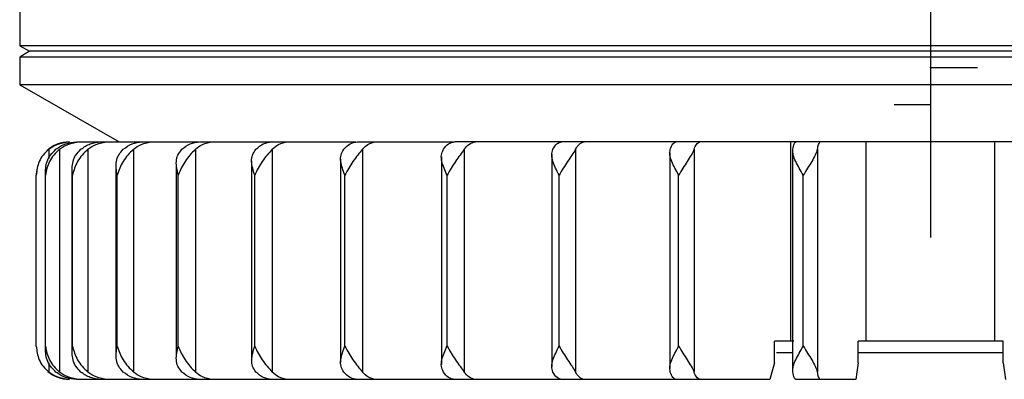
# Model space of a CAD drawing. Header units: millimetres. Extents: x -66 to 195, y 0 to 300.
# Tile 1 of 9: x 85 to 144, y 82 to 104. Entities that reach past the tile are written whole.
import ezdxf

# ---------------------------------------------------------------- set-up
doc = ezdxf.new("R2010")
doc.units = ezdxf.units.MM
doc.header["$PDSIZE"] = -1

msp = doc.modelspace()

# ---------------------------------------------------------------- linework, layer by layer
at = {"color": 7, "linetype": 'Continuous', "lineweight": 25}
for p, q in [((139.573, 141.169), (139.573, 96.669)), ((84.573, 105.631), (84.573, 102.49)), ((84.573, 102.49), (85.173, 102.169)), ((194.573, 102.49), (84.573, 102.49)), ((85.173, 102.169), (84.573, 101.796)), ((84.573, 101.796), (84.573, 100.133)), ((194.573, 101.796), (84.573, 101.796)), ((193.973, 102.169), (85.173, 102.169)), ((84.573, 100.133), (90.573, 96.669)), ((194.573, 100.133), (84.573, 100.133)), ((88.001, 96.669), (95.389, 96.669)), ((95.427, 96.669), (104.87, 96.669)), ((104.957, 96.669), (110.76, 96.669)), ((154.942, 96.669), (110.832, 96.669)), ((131.139, 84.619), (131.139, 96.669)), ((135.692, 84.619), (135.692, 96.669)), ((143.455, 84.619), (143.455, 96.669)), ((86.323, 96.226), (86.323, 95.667)), ((86.972, 96.226), (86.972, 82.762)), ((88.692, 96.226), (88.692, 82.762)), ((91.447, 96.226), (91.447, 82.762)), ((95.182, 96.226), (95.182, 82.762)), ((99.821, 96.226), (99.821, 82.762)), ((105.269, 96.226), (105.269, 82.762)), ((110.034, 95.779), (110.034, 83.21)), ((111.415, 96.226), (111.415, 82.762)), ((116.703, 95.909), (116.703, 83.08)), ((118.135, 96.226), (118.135, 82.762)), ((123.821, 96.014), (123.821, 82.974)), ((125.291, 96.226), (125.291, 82.762)), ((131.245, 96.229), (131.245, 82.76)), ((132.738, 96.226), (132.738, 82.762)), ((90.386, 95.17), (90.386, 83.818)), ((94.027, 95.338), (94.027, 83.65)), ((98.58, 95.5), (98.58, 83.489)), ((103.952, 95.639), (103.952, 83.35)), ((85.59, 94.923), (85.573, 94.67)), ((85.573, 84.319), (85.573, 94.669)), ((86.115, 94.832), (86.115, 84.156)), ((86.123, 84.319), (86.123, 94.669)), ((87.73, 95.001), (87.73, 83.988)), ((87.761, 84.319), (87.761, 94.669)), ((90.453, 84.319), (90.453, 94.669)), ((94.146, 84.319), (94.146, 94.669)), ((98.763, 84.319), (98.763, 94.669)), ((104.211, 84.319), (104.211, 94.669)), ((110.379, 84.319), (110.379, 94.669)), ((117.141, 84.319), (117.141, 94.669)), ((124.36, 84.319), (124.36, 94.669)), ((131.888, 84.319), (131.888, 94.669)), ((131.317, 84.619), (130.153, 84.619)), ((130.153, 83.319), (130.153, 84.619)), ((135.194, 83.319), (135.194, 84.619)), ((143.953, 84.619), (135.194, 84.619)), ((143.953, 83.319), (143.953, 84.619)), ((131.245, 83.919), (130.263, 83.919)), ((143.953, 83.919), (135.194, 83.919)), ((86.323, 83.322), (86.323, 82.762)), ((129.871, 82.319), (88.001, 82.319)), ((135.051, 82.319), (131.431, 82.319))]:
    msp.add_line(p, q, dxfattribs=at)
at = {"color": 7, "linetype": 'Continuous'}
for p, q in [((139.573, 101.169), (142.411, 101.169)), ((139.573, 101.169), (139.573, 93.143)), ((139.573, 98.919), (137.378, 98.919)), ((139.573, 98.919), (139.573, 90.893))]:
    msp.add_line(p, q, dxfattribs=at)
at = {"color": 7, "linetype": 'Continuous', "lineweight": 25, "flags": 128}
for points in [[(130.153, 83.319), (129.995, 82.759), (129.871, 82.319)], [(135.194, 83.319), (135.114, 82.759), (135.051, 82.319)], [(143.953, 83.319), (144.033, 82.759), (144.096, 82.319)]]:
    msp.add_lwpolyline(points, dxfattribs=at)
at = {"color": 7, "linetype": 'Continuous', "lineweight": 25}
for centre, start, end in [((87.573, 94.669), 90, 133.26354), ((87.573, 84.319), 229.34674, 270)]:
    msp.add_arc(centre, 2, start, end, dxfattribs=at)
for points, knots in [([(86.323, 96.226), (86.489, 96.34), (86.865, 96.598), (87.322, 96.644), (87.579, 96.669)], [0, 0, 0, 0, 0.43833, 1, 1, 1, 1]), ([(86.759, 96.226), (86.947, 96.354), (87.324, 96.609), (87.775, 96.649), (88.001, 96.669)], [0, 0, 0, 0, 0.5000001, 1, 1, 1, 1]), ([(86.972, 96.226), (87.136, 96.34), (87.508, 96.598), (87.961, 96.644), (88.215, 96.669)], [0, 0, 0, 0, 0.43833, 1, 1, 1, 1]), ([(88.269, 96.226), (88.452, 96.354), (88.817, 96.609), (89.255, 96.649), (89.474, 96.669)], [0, 0, 0, 0, 0.5, 1, 1, 1, 1]), ([(88.692, 96.226), (88.85, 96.34), (89.212, 96.598), (89.65, 96.644), (89.896, 96.669)], [0, 0, 0, 0, 0.43833, 1, 1, 1, 1]), ([(90.824, 96.226), (90.997, 96.354), (91.343, 96.609), (91.758, 96.649), (91.966, 96.669)], [0, 0, 0, 0, 0.5, 1, 1, 1, 1]), ([(91.447, 96.226), (91.597, 96.34), (91.94, 96.598), (92.356, 96.644), (92.589, 96.669)], [0, 0, 0, 0, 0.43833, 1, 1, 1, 1]), ([(94.371, 96.226), (94.531, 96.354), (94.851, 96.609), (95.235, 96.649), (95.427, 96.669)], [0, 0, 0, 0, 0.5, 1, 1, 1, 1]), ([(95.182, 96.226), (95.321, 96.34), (95.638, 96.598), (96.022, 96.644), (96.238, 96.669)], [0, 0, 0, 0, 0.43833, 1, 1, 1, 1]), ([(98.839, 96.226), (98.982, 96.354), (99.27, 96.609), (99.615, 96.649), (99.787, 96.669)], [0, 0, 0, 0, 0.5, 1, 1, 1, 1]), ([(99.821, 96.226), (99.946, 96.34), (100.23, 96.598), (100.576, 96.644), (100.77, 96.669)], [0, 0, 0, 0, 0.43833, 1, 1, 1, 1]), ([(104.135, 96.226), (104.26, 96.354), (104.509, 96.609), (104.808, 96.649), (104.957, 96.669)], [0, 0, 0, 0, 0.5, 1, 1, 1, 1]), ([(105.269, 96.226), (105.377, 96.34), (105.624, 96.598), (105.923, 96.644), (106.091, 96.669)], [0, 0, 0, 0, 0.43833, 1, 1, 1, 1]), ([(110.153, 96.226), (110.256, 96.354), (110.462, 96.609), (110.709, 96.649), (110.832, 96.669)], [0, 0, 0, 0, 0.5, 1, 1, 1, 1]), ([(111.415, 96.226), (111.505, 96.34), (111.708, 96.598), (111.955, 96.644), (112.094, 96.669)], [0, 0, 0, 0, 0.43833, 1, 1, 1, 1]), ([(116.77, 96.226), (116.849, 96.354), (117.007, 96.609), (117.197, 96.649), (117.292, 96.669)], [0, 0, 0, 0, 0.5, 1, 1, 1, 1]), ([(118.135, 96.226), (118.203, 96.34), (118.36, 96.598), (118.55, 96.644), (118.656, 96.669)], [0, 0, 0, 0, 0.43833, 1, 1, 1, 1]), ([(123.852, 96.226), (123.905, 96.354), (124.012, 96.609), (124.141, 96.649), (124.205, 96.669)], [0, 0, 0, 0, 0.5, 1, 1, 1, 1]), ([(125.291, 96.226), (125.337, 96.34), (125.443, 96.598), (125.572, 96.644), (125.644, 96.669)], [0, 0, 0, 0, 0.43833, 1, 1, 1, 1]), ([(131.253, 96.226), (131.28, 96.354), (131.334, 96.609), (131.399, 96.649), (131.431, 96.669)], [0, 0, 0, 0, 0.5, 1, 1, 1, 1]), ([(132.738, 96.226), (132.761, 96.34), (132.815, 96.598), (132.88, 96.644), (132.916, 96.669)], [0, 0, 0, 0, 0.43833, 1, 1, 1, 1]), ([(86.323, 96.226), (86.204, 96.115), (85.966, 95.891), (85.655, 95.364), (85.606, 94.947), (85.573, 94.669)], [0, 0, 0, 0, 0.250861, 0.501307, 1, 1, 1, 1]), ([(86.972, 96.226), (86.851, 96.115), (86.61, 95.891), (86.265, 95.364), (86.18, 94.947), (86.123, 94.669)], [0, 0, 0, 0, 0.250861, 0.501307, 1, 1, 1, 1]), ([(86.123, 94.669), (86.131, 94.947), (86.143, 95.364), (86.413, 95.891), (86.643, 96.115), (86.759, 96.226)], [0, 0, 0, 0, 0.498883, 0.749389, 1, 1, 1, 1]), ([(87.761, 94.669), (87.744, 94.947), (87.719, 95.364), (87.942, 95.891), (88.16, 96.115), (88.269, 96.226)], [0, 0, 0, 0, 0.4988829, 0.7493889, 1, 1, 1, 1]), ([(88.692, 96.226), (88.572, 96.115), (88.333, 95.891), (87.96, 95.364), (87.84, 94.947), (87.761, 94.669)], [0, 0, 0, 0, 0.2508614, 0.5013074, 1, 1, 1, 1]), ([(90.453, 94.669), (90.412, 94.947), (90.351, 95.364), (90.522, 95.891), (90.723, 96.115), (90.824, 96.226)], [0, 0, 0, 0, 0.498883, 0.749389, 1, 1, 1, 1]), ([(91.447, 96.226), (91.331, 96.115), (91.099, 95.891), (90.705, 95.364), (90.554, 94.947), (90.453, 94.669)], [0, 0, 0, 0, 0.250861, 0.501307, 1, 1, 1, 1]), ([(94.146, 94.669), (94.081, 94.947), (93.984, 95.364), (94.1, 95.891), (94.281, 96.115), (94.371, 96.226)], [0, 0, 0, 0, 0.4988829, 0.7493889, 1, 1, 1, 1]), ([(95.182, 96.226), (95.072, 96.115), (94.851, 95.891), (94.445, 95.364), (94.265, 94.947), (94.146, 94.669)], [0, 0, 0, 0, 0.250861, 0.501307, 1, 1, 1, 1]), ([(98.763, 94.669), (98.676, 94.947), (98.545, 95.364), (98.605, 95.891), (98.761, 96.115), (98.839, 96.226)], [0, 0, 0, 0, 0.498883, 0.749389, 1, 1, 1, 1]), ([(99.821, 96.226), (99.719, 96.115), (99.514, 95.891), (99.104, 95.364), (98.899, 94.947), (98.763, 94.669)], [0, 0, 0, 0, 0.250861, 0.501307, 1, 1, 1, 1]), ([(104.211, 94.669), (104.104, 94.947), (103.942, 95.364), (103.943, 95.891), (104.071, 96.115), (104.135, 96.226)], [0, 0, 0, 0, 0.4988829, 0.7493889, 1, 1, 1, 1]), ([(105.269, 96.226), (105.177, 96.115), (104.992, 95.891), (104.587, 95.364), (104.361, 94.947), (104.211, 94.669)], [0, 0, 0, 0, 0.250861, 0.501307, 1, 1, 1, 1]), ([(110.379, 94.669), (110.253, 94.947), (110.064, 95.364), (110.007, 95.891), (110.105, 96.115), (110.153, 96.226)], [0, 0, 0, 0, 0.498883, 0.749389, 1, 1, 1, 1]), ([(111.415, 96.226), (111.335, 96.115), (111.175, 95.891), (110.782, 95.364), (110.54, 94.947), (110.379, 94.669)], [0, 0, 0, 0, 0.2508611, 0.5013073, 1, 1, 1, 1]), ([(117.141, 94.669), (116.999, 94.947), (116.787, 95.364), (116.672, 95.891), (116.738, 96.115), (116.77, 96.226)], [0, 0, 0, 0, 0.4988829, 0.7493889, 1, 1, 1, 1]), ([(118.135, 96.226), (118.068, 96.115), (117.935, 95.891), (117.563, 95.364), (117.31, 94.947), (117.141, 94.669)], [0, 0, 0, 0, 0.250861, 0.501307, 1, 1, 1, 1]), ([(124.36, 94.669), (124.205, 94.947), (123.974, 95.364), (123.804, 95.891), (123.836, 96.115), (123.852, 96.226)], [0, 0, 0, 0, 0.498883, 0.749389, 1, 1, 1, 1]), ([(125.291, 96.226), (125.239, 96.115), (125.137, 95.891), (124.792, 95.364), (124.533, 94.947), (124.36, 94.669)], [0, 0, 0, 0, 0.250861, 0.501307, 1, 1, 1, 1]), ([(131.888, 94.669), (131.724, 94.947), (131.478, 95.364), (131.257, 95.891), (131.254, 96.115), (131.253, 96.226)], [0, 0, 0, 0, 0.498883, 0.749389, 1, 1, 1, 1]), ([(132.738, 96.226), (132.702, 96.115), (132.631, 95.891), (132.322, 95.364), (132.062, 94.947), (131.888, 94.669)], [0, 0, 0, 0, 0.250861, 0.501307, 1, 1, 1, 1]), ([(85.573, 84.319), (85.606, 84.042), (85.655, 83.624), (85.966, 83.097), (86.204, 82.874), (86.323, 82.762)], [0, 0, 0, 0, 0.498883, 0.749389, 1, 1, 1, 1]), ([(86.759, 82.762), (86.643, 82.874), (86.413, 83.098), (86.143, 83.625), (86.131, 84.042), (86.123, 84.319)], [0, 0, 0, 0, 0.250861, 0.501307, 1, 1, 1, 1]), ([(86.123, 84.319), (86.18, 84.042), (86.265, 83.624), (86.61, 83.097), (86.852, 82.874), (86.972, 82.762)], [0, 0, 0, 0, 0.498883, 0.749389, 1, 1, 1, 1]), ([(88.269, 82.762), (88.16, 82.874), (87.942, 83.098), (87.719, 83.625), (87.744, 84.042), (87.761, 84.319)], [0, 0, 0, 0, 0.2508614, 0.5013074, 1, 1, 1, 1]), ([(87.761, 84.319), (87.84, 84.042), (87.96, 83.624), (88.333, 83.097), (88.572, 82.874), (88.692, 82.762)], [0, 0, 0, 0, 0.498883, 0.749389, 1, 1, 1, 1]), ([(90.824, 82.762), (90.723, 82.874), (90.522, 83.098), (90.351, 83.625), (90.412, 84.042), (90.453, 84.319)], [0, 0, 0, 0, 0.250861, 0.501307, 1, 1, 1, 1]), ([(90.453, 84.319), (90.554, 84.042), (90.705, 83.624), (91.099, 83.097), (91.331, 82.874), (91.447, 82.762)], [0, 0, 0, 0, 0.4988829, 0.7493889, 1, 1, 1, 1]), ([(94.371, 82.762), (94.281, 82.874), (94.1, 83.098), (93.984, 83.625), (94.081, 84.042), (94.146, 84.319)], [0, 0, 0, 0, 0.250861, 0.501307, 1, 1, 1, 1]), ([(94.146, 84.319), (94.265, 84.042), (94.445, 83.624), (94.851, 83.097), (95.072, 82.874), (95.182, 82.762)], [0, 0, 0, 0, 0.498883, 0.749389, 1, 1, 1, 1]), ([(98.839, 82.762), (98.761, 82.874), (98.605, 83.098), (98.546, 83.625), (98.676, 84.042), (98.763, 84.319)], [0, 0, 0, 0, 0.250861, 0.501307, 1, 1, 1, 1]), ([(98.763, 84.319), (98.899, 84.042), (99.104, 83.624), (99.514, 83.097), (99.719, 82.874), (99.821, 82.762)], [0, 0, 0, 0, 0.498883, 0.749389, 1, 1, 1, 1]), ([(104.135, 82.762), (104.071, 82.874), (103.943, 83.098), (103.942, 83.625), (104.104, 84.042), (104.211, 84.319)], [0, 0, 0, 0, 0.250861, 0.501307, 1, 1, 1, 1]), ([(104.211, 84.319), (104.361, 84.042), (104.587, 83.624), (104.993, 83.097), (105.177, 82.874), (105.269, 82.762)], [0, 0, 0, 0, 0.498883, 0.749389, 1, 1, 1, 1]), ([(110.153, 82.762), (110.104, 82.874), (110.007, 83.098), (110.064, 83.625), (110.253, 84.042), (110.379, 84.319)], [0, 0, 0, 0, 0.250861, 0.501307, 1, 1, 1, 1]), ([(110.379, 84.319), (110.54, 84.042), (110.782, 83.624), (111.175, 83.097), (111.335, 82.874), (111.415, 82.762)], [0, 0, 0, 0, 0.498883, 0.749389, 1, 1, 1, 1]), ([(116.77, 82.762), (116.738, 82.874), (116.672, 83.098), (116.787, 83.625), (117, 84.042), (117.141, 84.319)], [0, 0, 0, 0, 0.250861, 0.501307, 1, 1, 1, 1]), ([(117.141, 84.319), (117.31, 84.042), (117.563, 83.624), (117.936, 83.097), (118.068, 82.874), (118.135, 82.762)], [0, 0, 0, 0, 0.498883, 0.749389, 1, 1, 1, 1]), ([(123.852, 82.762), (123.836, 82.874), (123.804, 83.098), (123.974, 83.625), (124.206, 84.042), (124.36, 84.319)], [0, 0, 0, 0, 0.2508614, 0.5013074, 1, 1, 1, 1]), ([(124.36, 84.319), (124.533, 84.042), (124.792, 83.624), (125.137, 83.097), (125.239, 82.874), (125.291, 82.762)], [0, 0, 0, 0, 0.498883, 0.749389, 1, 1, 1, 1]), ([(131.253, 82.762), (131.254, 82.874), (131.257, 83.098), (131.478, 83.625), (131.724, 84.042), (131.888, 84.319)], [0, 0, 0, 0, 0.250861, 0.501307, 1, 1, 1, 1]), ([(131.888, 84.319), (132.062, 84.042), (132.322, 83.624), (132.632, 83.097), (132.702, 82.874), (132.738, 82.762)], [0, 0, 0, 0, 0.498883, 0.749389, 1, 1, 1, 1]), ([(87.579, 82.319), (87.322, 82.345), (86.865, 82.39), (86.489, 82.649), (86.323, 82.762)], [0, 0, 0, 0, 0.56167, 1, 1, 1, 1]), ([(88.001, 82.319), (87.776, 82.339), (87.324, 82.379), (86.947, 82.635), (86.759, 82.762)], [0, 0, 0, 0, 0.49896, 1, 1, 1, 1]), ([(88.215, 82.319), (87.961, 82.345), (87.508, 82.39), (87.136, 82.649), (86.972, 82.762)], [0, 0, 0, 0, 0.56167, 1, 1, 1, 1]), ([(89.474, 82.319), (89.255, 82.339), (88.817, 82.379), (88.452, 82.635), (88.269, 82.762)], [0, 0, 0, 0, 0.49896, 1, 1, 1, 1]), ([(89.896, 82.319), (89.65, 82.345), (89.212, 82.39), (88.85, 82.649), (88.692, 82.762)], [0, 0, 0, 0, 0.56167, 1, 1, 1, 1]), ([(91.966, 82.319), (91.759, 82.339), (91.344, 82.379), (90.997, 82.635), (90.824, 82.762)], [0, 0, 0, 0, 0.49896, 1, 1, 1, 1]), ([(92.589, 82.319), (92.356, 82.345), (91.94, 82.39), (91.597, 82.649), (91.447, 82.762)], [0, 0, 0, 0, 0.56167, 1, 1, 1, 1]), ([(95.427, 82.319), (95.236, 82.339), (94.852, 82.379), (94.532, 82.635), (94.371, 82.762)], [0, 0, 0, 0, 0.49896, 1, 1, 1, 1]), ([(96.238, 82.319), (96.022, 82.345), (95.638, 82.39), (95.321, 82.649), (95.182, 82.762)], [0, 0, 0, 0, 0.56167, 1, 1, 1, 1]), ([(99.787, 82.319), (99.615, 82.339), (99.27, 82.379), (98.983, 82.635), (98.839, 82.762)], [0, 0, 0, 0, 0.4989603, 1, 1, 1, 1]), ([(100.77, 82.319), (100.576, 82.345), (100.23, 82.39), (99.946, 82.649), (99.821, 82.762)], [0, 0, 0, 0, 0.56167, 1, 1, 1, 1]), ([(104.957, 82.319), (104.808, 82.339), (104.509, 82.379), (104.26, 82.635), (104.135, 82.762)], [0, 0, 0, 0, 0.49896, 1, 1, 1, 1]), ([(106.091, 82.319), (105.923, 82.345), (105.624, 82.39), (105.377, 82.649), (105.269, 82.762)], [0, 0, 0, 0, 0.56167, 1, 1, 1, 1]), ([(110.832, 82.319), (110.709, 82.339), (110.462, 82.379), (110.256, 82.635), (110.153, 82.762)], [0, 0, 0, 0, 0.49896, 1, 1, 1, 1]), ([(112.094, 82.319), (111.955, 82.345), (111.708, 82.39), (111.505, 82.649), (111.415, 82.762)], [0, 0, 0, 0, 0.56167, 1, 1, 1, 1]), ([(117.292, 82.319), (117.197, 82.339), (117.008, 82.379), (116.85, 82.635), (116.77, 82.762)], [0, 0, 0, 0, 0.49896, 1, 1, 1, 1]), ([(118.656, 82.319), (118.55, 82.345), (118.36, 82.39), (118.203, 82.649), (118.135, 82.762)], [0, 0, 0, 0, 0.56167, 1, 1, 1, 1]), ([(124.205, 82.319), (124.141, 82.339), (124.012, 82.379), (123.905, 82.635), (123.852, 82.762)], [0, 0, 0, 0, 0.49896, 1, 1, 1, 1]), ([(125.644, 82.319), (125.572, 82.345), (125.443, 82.39), (125.337, 82.649), (125.291, 82.762)], [0, 0, 0, 0, 0.56167, 1, 1, 1, 1]), ([(131.431, 82.319), (131.399, 82.339), (131.334, 82.379), (131.28, 82.635), (131.253, 82.762)], [0, 0, 0, 0, 0.49896, 1, 1, 1, 1]), ([(132.916, 82.319), (132.88, 82.345), (132.815, 82.39), (132.761, 82.649), (132.738, 82.762)], [0, 0, 0, 0, 0.56167, 1, 1, 1, 1])]:
    msp.add_open_spline(points, degree=3, knots=knots, dxfattribs=at)
at = {"color": 7, "linetype": 'Continuous'}
for p in [(139.573, 101.169), (139.573, 98.919)]:
    msp.add_point(p, dxfattribs=at)

doc.saveas('drawing.dxf')
